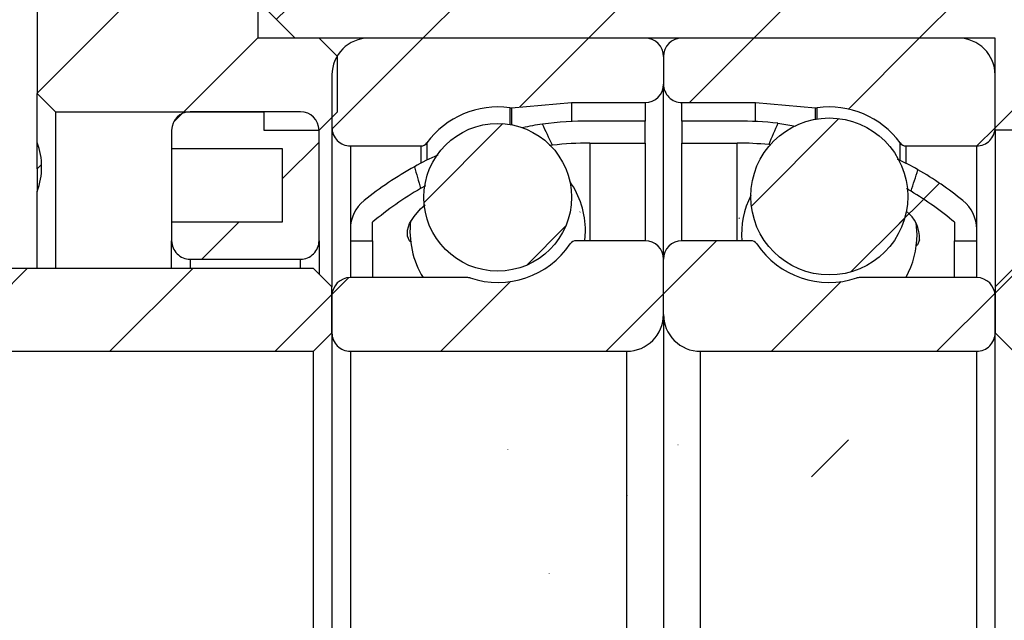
# Model space of a CAD drawing. Header units: millimetres. Extents: x 3 to 296, y 67 to 187.
# Tile 3 of 8: x 104 to 131, y 108 to 125. Entities that reach past the tile are written whole.
import ezdxf

# ---------------------------------------------------------------- set-up
doc = ezdxf.new("R2010")
doc.units = ezdxf.units.MM
doc.layers.add('FORMAT', color=7, linetype='Continuous')
doc.styles.add('SLDTEXTSTYLE0', font='TXT', dxfattribs={"width": 0.75})
doc.dimstyles.new('SLDDIMSTYLE0', dxfattribs={"dimtxt": 3.5, "dimasz": 2.5, "dimexe": 0, "dimexo": 0.0625, "dimgap": 0.875, "dimtad": 1, "dimdec": 1, "dimrnd": 1e-09, "dimzin": 12, "dimdsep": 46, "dimtxsty": 'SLDTEXTSTYLE0', "dimsah": 1, "dimcen": 0.09, "dimadec": 0, "dimazin": 3, "dimtfac": 1, "dimtdec": 1, "dimtofl": 0, "dimtmove": 0, "dimatfit": 3, "dimfxl": 0, "dimfrac": 2, "dimtolj": 1, "dimtzin": 12, "dimarcsym": 0})
doc.dimstyles.new('SLDDIMSTYLE1', dxfattribs={"dimtxt": 3.5, "dimasz": 2.5, "dimexe": 0, "dimexo": 0.0625, "dimgap": 0.875, "dimtad": 1, "dimrnd": 1e-09, "dimzin": 12, "dimdsep": 46, "dimtxsty": 'SLDTEXTSTYLE0', "dimsah": 1, "dimcen": 0.09, "dimadec": 0, "dimazin": 3, "dimtfac": 1, "dimtofl": 0, "dimtmove": 0, "dimatfit": 3, "dimfxl": 0, "dimfrac": 2, "dimtolj": 1, "dimtzin": 12, "dimarcsym": 0})
pattern_1 = [(45, (0, 0), (-2.245064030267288, 2.245064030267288), [])]

# ---------------------------------------------------------------- blocks, each defined once
blk = doc.blocks.new('_D_6')
at = {"layer": 'FORMAT', "color": 7}
for p, q in [((94.71114547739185, 121.7632442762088), (94.71114547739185, 144.7779215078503)), ((104.7111454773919, 130.363244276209), (104.7111454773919, 144.7779215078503)), ((94.71114547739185, 143.7779215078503), (104.7111454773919, 143.7779215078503))]:
    blk.add_line(p, q, dxfattribs=at)
for centre, start, end in [((103.0196876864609, 146.55604650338), 153.4349488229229, 206.5650511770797), ((97.07941009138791, 146.5560465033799), 333.4349488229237, 26.56505117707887)]:
    blk.add_arc(centre, 6.2120763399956, start, end, dxfattribs=at)
for points in [[(94.71114547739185, 143.7779215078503), (97.21114547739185, 143.5279215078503), (97.21114547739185, 144.0279215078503)], [(104.7111454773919, 143.7779215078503), (102.2111454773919, 144.0279215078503), (102.2111454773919, 143.5279215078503)]]:
    blk.add_solid(points, dxfattribs=at)
at = {"layer": 'FORMAT', "color": 7, "insert": (97.46343769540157, 148.2896584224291), "char_height": 3.5, "attachment_point": 1, "style": 'SLDTEXTSTYLE0'}
blk.add_mtext('10', dxfattribs=at)
blk = doc.blocks.new('_D_12')
at = {"layer": 'FORMAT', "color": 7}
for p, q in [((131.2111454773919, 115.6632442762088), (149.4663116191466, 115.6632442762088)), ((148.4663116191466, 115.6632442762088), (148.4663116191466, 100.6632442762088)), ((131.2111454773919, 100.6632442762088), (149.4663116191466, 100.6632442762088))]:
    blk.add_line(p, q, dxfattribs=at)
for points in [[(148.4663116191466, 115.6632442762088), (148.2163116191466, 113.1632442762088), (148.7163116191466, 113.1632442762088)], [(148.4663116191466, 100.6632442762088), (148.7163116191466, 103.1632442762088), (148.2163116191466, 103.1632442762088)]]:
    blk.add_solid(points, dxfattribs=at)
at = {"layer": 'FORMAT', "color": 7, "char_height": 3.5, "attachment_point": 1, "rotation": 90.00000000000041, "style": 'SLDTEXTSTYLE0'}
for s, insert in [('15', (143.9011023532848, 107.5642229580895)), ('%%c', (143.9545745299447, 102.2857855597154))]:
    blk.add_mtext(s, dxfattribs=dict(at, insert=insert))

msp = doc.modelspace()

# ---------------------------------------------------------------- hatches: boundary and pattern name
at = {"layer": 'FORMAT', "linetype": 'Continuous', "lineweight": 18}
h = msp.add_hatch(dxfattribs=at)
h.set_pattern_fill('ANSI31', color=256, style=0)
h.set_pattern_definition(pattern_1)
h.paths.add_polyline_path([(112.3611454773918, 124.1632442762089), (110.7111454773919, 124.1632442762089), (110.7111454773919, 129.3632442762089), (110.4111454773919, 129.6632442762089), (105.0111454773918, 129.6632442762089), (104.7111454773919, 129.363244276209), (104.7111454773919, 122.6632442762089), (105.2111454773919, 122.1632442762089), (110.8611454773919, 122.1632442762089), (110.8611454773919, 121.6632442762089), (112.3611454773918, 121.6632442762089), (112.8611454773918, 122.1632442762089), (112.8611454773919, 123.6632442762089)], flags=0)
h = msp.add_hatch(dxfattribs=at)
h.set_pattern_fill('ANSI31', color=256, style=0)
h.set_pattern_definition(pattern_1)
h.paths.add_polyline_path([(110.7111454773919, 125.1632442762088), (111.7111454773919, 124.1632442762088), (130.7111454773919, 124.1632442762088), (130.7111454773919, 121.6632442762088), (131.7111454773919, 121.6632442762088), (131.7111454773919, 122.1632442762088), (136.2111454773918, 122.1632442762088), (136.7111454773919, 122.6632442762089), (136.7111454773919, 127.1632442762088), (135.7111454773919, 128.1632442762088), (119.7111454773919, 128.1632442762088), (119.7111454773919, 129.1632442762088), (119.2111454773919, 129.6632442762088), (111.2111454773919, 129.6632442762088), (110.7111454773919, 129.1632442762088)], flags=0)
h = msp.add_hatch(dxfattribs=at)
h.set_pattern_fill('ANSI31', color=256, style=0)
h.set_pattern_definition(pattern_1)
edge = h.paths.add_edge_path(flags=0)
edge.add_line((121.7111454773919, 122.9132442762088), (121.7111454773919, 123.6632442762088))
edge.add_arc((121.2111454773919, 123.6632442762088), 0.4999999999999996, 0, 90)
edge.add_line((121.2111454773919, 124.1632442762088), (113.7111454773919, 124.1632442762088))
edge.add_arc((113.7111454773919, 123.1632442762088), 1.000000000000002, 90, 180)
edge.add_line((112.7111454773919, 123.1632442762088), (112.7111454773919, 121.7382442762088))
edge.add_arc((113.2111454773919, 121.7382442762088), 0.5000000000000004, 180, 270.0000000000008)
edge.add_line((113.2111454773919, 121.2382442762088), (115.1285445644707, 121.2382442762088))
edge.add_arc((115.1285445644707, 121.4382442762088), 0.2000000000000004, 270.0000000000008, 323.7862695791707)
edge.add_arc((117.2111454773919, 119.9132442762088), 2.38125, 82.10725288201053, 143.7862695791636, ccw=False)
edge.add_arc((117.5656005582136, 122.4700417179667), 0.2000000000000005, 262.1072528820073, 274.9999999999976)
edge.add_line((117.5830317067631, 122.2708027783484), (119.2111454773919, 122.4132442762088))
edge.add_line((119.2111454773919, 122.4132442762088), (121.2111454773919, 122.4132442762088))
edge.add_arc((121.2111454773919, 122.9132442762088), 0.5000000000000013, 270.0000000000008, 360.0000000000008)
h = msp.add_hatch(dxfattribs=at)
h.set_pattern_fill('ANSI31', color=256, style=0)
h.set_pattern_definition(pattern_1)
edge = h.paths.add_edge_path(flags=0)
edge.add_line((129.7111454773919, 124.1632442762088), (122.2111454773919, 124.1632442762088))
edge.add_arc((122.2111454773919, 123.6632442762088), 0.4999999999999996, 90, 180)
edge.add_line((121.7111454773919, 123.6632442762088), (121.7111454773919, 122.9132442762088))
edge.add_arc((122.2111454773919, 122.9132442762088), 0.5000000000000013, 180, 270.0000000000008)
edge.add_line((122.2111454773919, 122.4132442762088), (124.2111454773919, 122.4132442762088))
edge.add_line((124.2111454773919, 122.4132442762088), (125.8392592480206, 122.2708027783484))
edge.add_arc((125.8566903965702, 122.4700417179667), 0.2000000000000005, 265.000000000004, 277.8927471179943)
edge.add_arc((126.2111454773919, 119.9132442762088), 2.38125, 36.21373042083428, 97.89274711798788, ccw=False)
edge.add_arc((128.293746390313, 121.4382442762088), 0.2000000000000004, 216.2137304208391, 270.0000000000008)
edge.add_line((128.293746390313, 121.2382442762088), (130.2111454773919, 121.2382442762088))
edge.add_arc((130.2111454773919, 121.7382442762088), 0.5000000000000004, 270.0000000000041, 360.0000000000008)
edge.add_line((130.7111454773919, 121.7382442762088), (130.7111454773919, 123.1632442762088))
edge.add_arc((129.7111454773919, 123.1632442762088), 1.000000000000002, 0, 89.99999999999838)
h = msp.add_hatch(dxfattribs=at)
h.set_pattern_fill('ANSI31', color=256, style=0)
h.set_pattern_definition(pattern_1)
edge = h.paths.add_edge_path(flags=0)
edge.add_line((111.3611454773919, 121.1632442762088), (111.3611454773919, 119.1632442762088))
edge.add_line((111.3611454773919, 119.1632442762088), (108.3611454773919, 119.1632442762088))
edge.add_line((108.3611454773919, 119.1632442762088), (108.3611454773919, 118.6632442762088))
edge.add_arc((108.8611454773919, 118.6632442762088), 0.5, 180, 270.0000000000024)
edge.add_line((108.8611454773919, 118.1632442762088), (111.8611454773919, 118.1632442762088))
edge.add_arc((111.8611454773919, 118.6632442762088), 0.5, 270.0000000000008, 360.0000000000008)
edge.add_line((112.3611454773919, 118.6632442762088), (112.3611454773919, 121.6632442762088))
edge.add_arc((111.8611454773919, 121.6632442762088), 0.5, 0, 90)
edge.add_line((111.8611454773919, 122.1632442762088), (108.8611454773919, 122.1632442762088))
edge.add_arc((108.8611454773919, 121.6632442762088), 0.5, 90, 180)
edge.add_line((108.3611454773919, 121.6632442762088), (108.3611454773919, 121.1632442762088))
edge.add_line((108.3611454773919, 121.1632442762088), (111.3611454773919, 121.1632442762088))
h = msp.add_hatch(dxfattribs=at)
h.set_pattern_fill('ANSI31', color=256, style=0)
h.set_pattern_definition(pattern_1)
edge = h.paths.add_edge_path(flags=0)
edge.add_arc((119.7111454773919, 112.1428954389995), 9.170348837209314, 89.9999999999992, 96.37037609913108, ccw=False)
edge.add_line((119.7111454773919, 121.3132442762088), (121.2111454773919, 121.3132442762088))
edge.add_line((121.2111454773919, 121.3132442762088), (121.2111454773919, 121.9132442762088))
edge.add_line((121.2111454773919, 121.9132442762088), (119.7111454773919, 121.9132442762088))
edge.add_arc((119.7111454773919, 112.1428954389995), 9.770348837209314, 90, 97.55231497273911)
edge.add_ellipse((121.6042904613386, 108.1632442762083), major_axis=(-7.989557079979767, 21.24083217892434), ratio=0.1024511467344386, start_angle=305.8154008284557, end_angle=307.79935272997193, ccw=False)
h = msp.add_hatch(dxfattribs=at)
h.set_pattern_fill('ANSI31', color=256, style=0)
h.set_pattern_definition(pattern_1)
edge = h.paths.add_edge_path(flags=0)
edge.add_line((122.2111454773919, 121.9132442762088), (122.2111454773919, 121.3132442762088))
edge.add_line((122.2111454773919, 121.3132442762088), (123.7111454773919, 121.3132442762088))
edge.add_arc((123.7111454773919, 112.1428954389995), 9.170348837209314, 84.6546383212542, 89.9999999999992, ccw=False)
edge.add_ellipse((121.8180004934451, 108.1632442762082), major_axis=(9.632632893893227, 25.65776091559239), ratio=0.08483433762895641, start_angle=59.60272089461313, end_angle=61.11358780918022, ccw=False)
edge.add_arc((123.7111454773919, 112.1428954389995), 9.770348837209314, 83.51527181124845, 90)
edge.add_line((123.7111454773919, 121.9132442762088), (122.2111454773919, 121.9132442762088))
h = msp.add_hatch(dxfattribs=at)
h.set_pattern_fill('ANSI31', color=256, style=0)
h.set_pattern_definition(pattern_1)
edge = h.paths.add_edge_path(flags=0)
edge.add_arc((126.2111454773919, 119.8649529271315), 2.130219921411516, 0, 360)
h = msp.add_hatch(dxfattribs=at)
h.set_pattern_fill('ANSI31', color=256, style=0)
h.set_pattern_definition(pattern_1)
edge = h.paths.add_edge_path(flags=0)
edge.add_arc((117.2111454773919, 119.8427472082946), 2.004654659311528, 0, 360)
h = msp.add_hatch(dxfattribs=at)
h.set_pattern_fill('ANSI31', color=256, style=0)
h.set_pattern_definition(pattern_1)
edge = h.paths.add_edge_path(flags=0)
edge.add_ellipse((121.6042904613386, 108.1632442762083), major_axis=(-7.989557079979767, 21.24083217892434), ratio=0.1024511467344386, start_angle=51.739558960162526, end_angle=53.6913575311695, ccw=False)
edge.add_arc((119.7111454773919, 112.1428954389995), 9.770348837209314, 119.1761253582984, 128.8374465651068)
edge.add_arc((114.2111454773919, 118.9743681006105), 1.000000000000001, 128.8374465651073, 180)
edge.add_line((113.2111454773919, 118.9743681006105), (113.2111454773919, 118.6632442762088))
edge.add_line((113.2111454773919, 118.6632442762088), (113.8111454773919, 118.6632442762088))
edge.add_line((113.8111454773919, 118.6632442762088), (113.8111454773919, 119.1632442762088))
edge.add_arc((119.7111454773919, 112.1428954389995), 9.170348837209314, 120.04473598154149, 130.0441664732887, ccw=False)
h = msp.add_hatch(dxfattribs=at)
h.set_pattern_fill('ANSI31', color=256, style=0)
h.set_pattern_definition(pattern_1)
edge = h.paths.add_edge_path(flags=0)
edge.add_arc((129.2111454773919, 118.9743681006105), 1.000000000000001, 0, 51.16255343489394)
edge.add_arc((123.7111454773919, 112.1428954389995), 9.770348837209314, 51.1625534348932, 59.85538187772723)
edge.add_ellipse((121.8180004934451, 108.1632442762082), major_axis=(9.632632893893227, 25.65776091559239), ratio=0.08483433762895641, start_angle=299.29735448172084, end_angle=300.7814122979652, ccw=False)
edge.add_arc((123.7111454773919, 112.1428954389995), 9.170348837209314, 49.95583352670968, 59.031508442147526, ccw=False)
edge.add_line((129.6111454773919, 119.1632442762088), (129.6111454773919, 118.6632442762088))
edge.add_line((129.6111454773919, 118.6632442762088), (130.2111454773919, 118.6632442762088))
edge.add_line((130.2111454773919, 118.6632442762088), (130.2111454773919, 118.9743681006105))
h = msp.add_hatch(dxfattribs=at)
h.set_pattern_fill('ANSI31', color=256, style=0)
h.set_pattern_definition(pattern_1)
edge = h.paths.add_edge_path(flags=0)
edge.add_line((112.7111454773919, 117.1632442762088), (112.7111454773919, 116.1632442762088))
edge.add_arc((113.2111454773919, 116.1632442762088), 0.4999999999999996, 180, 270.0000000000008)
edge.add_line((113.2111454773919, 115.6632442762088), (120.7111454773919, 115.6632442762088))
edge.add_arc((120.7111454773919, 116.6632442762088), 1, 270.0000000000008, 360.0000000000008)
edge.add_line((121.7111454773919, 116.6632442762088), (121.7111454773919, 118.1632442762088))
edge.add_arc((121.2111454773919, 118.1632442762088), 0.5000000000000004, 0, 90)
edge.add_line((121.2111454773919, 118.6632442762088), (119.3466434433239, 118.6632442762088))
edge.add_arc((119.3466434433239, 118.4632442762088), 0.2000000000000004, 90, 145.8235526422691)
edge.add_arc((117.2111454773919, 119.9132442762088), 2.381250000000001, 251.6502614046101, 325.82355264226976, ccw=False)
edge.add_arc((116.3985252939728, 117.4632442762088), 0.2000000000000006, 71.6502614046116, 90)
edge.add_line((116.3985252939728, 117.6632442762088), (113.2111454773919, 117.6632442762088))
edge.add_arc((113.2111454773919, 117.1632442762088), 0.5, 90, 180)
h = msp.add_hatch(dxfattribs=at)
h.set_pattern_fill('ANSI31', color=256, style=0)
h.set_pattern_definition(pattern_1)
edge = h.paths.add_edge_path(flags=0)
edge.add_line((122.7111454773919, 115.6632442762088), (130.2111454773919, 115.6632442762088))
edge.add_arc((130.2111454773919, 116.1632442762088), 0.4999999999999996, 270.0000000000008, 360.0000000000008)
edge.add_line((130.7111454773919, 116.1632442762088), (130.7111454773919, 117.1632442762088))
edge.add_arc((130.2111454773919, 117.1632442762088), 0.5, 0, 90)
edge.add_line((130.2111454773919, 117.6632442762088), (127.0237656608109, 117.6632442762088))
edge.add_arc((127.0237656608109, 117.4632442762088), 0.2000000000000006, 90, 108.3497385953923)
edge.add_arc((126.2111454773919, 119.9132442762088), 2.381250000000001, 214.1764473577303, 288.3497385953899, ccw=False)
edge.add_arc((124.0756475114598, 118.4632442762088), 0.2000000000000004, 34.17644735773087, 90)
edge.add_line((124.0756475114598, 118.6632442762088), (122.2111454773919, 118.6632442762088))
edge.add_arc((122.2111454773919, 118.1632442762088), 0.5000000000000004, 90, 180)
edge.add_line((121.7111454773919, 118.1632442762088), (121.7111454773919, 116.6632442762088))
edge.add_arc((122.7111454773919, 116.6632442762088), 1, 180, 270.0000000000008)
h = msp.add_hatch(dxfattribs=at)
h.set_pattern_fill('ANSI31', color=256, style=0)
h.set_pattern_definition(pattern_1)
edge = h.paths.add_edge_path(flags=0)
edge.add_line((112.2111454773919, 115.6632442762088), (112.7111454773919, 116.1632442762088))
edge.add_line((112.7111454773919, 116.1632442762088), (112.7111454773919, 117.4132442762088))
edge.add_line((112.7111454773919, 117.4132442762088), (112.2111454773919, 117.9132442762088))
edge.add_line((112.2111454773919, 117.9132442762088), (103.2111454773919, 117.9132442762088))
edge.add_arc((103.2111454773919, 117.4132442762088), 0.5, 90, 180)
edge.add_line((102.7111454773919, 117.4132442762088), (102.7111454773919, 116.1632442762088))
edge.add_arc((103.2111454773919, 116.1632442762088), 0.5, 180, 270.0000000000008)
edge.add_line((103.2111454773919, 115.6632442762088), (112.2111454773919, 115.6632442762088))
h = msp.add_hatch(dxfattribs=at)
h.set_pattern_fill('ANSI31', color=256, style=0)
h.set_pattern_definition(pattern_1)
edge = h.paths.add_edge_path(flags=0)
edge.add_line((130.7111454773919, 116.1632442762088), (131.2111454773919, 115.6632442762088))
edge.add_line((131.2111454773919, 115.6632442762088), (140.2111454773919, 115.6632442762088))
edge.add_arc((140.2111454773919, 116.1632442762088), 0.5, 270.0000000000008, 360.0000000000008)
edge.add_line((140.7111454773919, 116.1632442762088), (140.7111454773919, 117.4132442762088))
edge.add_arc((140.2111454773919, 117.4132442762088), 0.5, 0, 90)
edge.add_line((140.2111454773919, 117.9132442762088), (131.2111454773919, 117.9132442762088))
edge.add_line((131.2111454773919, 117.9132442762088), (130.7111454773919, 117.4132442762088))
edge.add_line((130.7111454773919, 117.4132442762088), (130.7111454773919, 116.1632442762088))

# ---------------------------------------------------------------- linework, layer by layer
at = {"color": 7, "linetype": 'Continuous', "lineweight": 25}
for p, q in [((104.7111454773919, 129.363244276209), (104.7111454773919, 122.6632442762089)), ((110.7111454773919, 124.1632442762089), (110.7111454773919, 129.3632442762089)), ((111.7111454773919, 124.1632442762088), (110.7111454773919, 125.1632442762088)), ((112.3611454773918, 124.1632442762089), (110.7111454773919, 124.1632442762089)), ((130.7111454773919, 124.1632442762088), (111.7111454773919, 124.1632442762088)), ((112.3611454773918, 124.1632442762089), (112.8611454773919, 123.6632442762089)), ((121.2111454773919, 124.1632442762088), (113.7111454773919, 124.1632442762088)), ((129.7111454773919, 124.1632442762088), (122.2111454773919, 124.1632442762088)), ((130.7111454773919, 121.6632442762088), (130.7111454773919, 124.1632442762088)), ((112.8611454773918, 122.1632442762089), (112.8611454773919, 123.6632442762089)), ((121.7111454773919, 123.6632442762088), (121.7111454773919, 122.9132442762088)), ((112.7111454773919, 123.1632442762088), (112.7111454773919, 121.7382442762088)), ((130.7111454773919, 121.7382442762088), (130.7111454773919, 123.1632442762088)), ((121.7111454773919, 118.1632442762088), (121.7111454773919, 122.9132442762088)), ((105.2111454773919, 122.1632442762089), (104.7111454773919, 122.6632442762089)), ((104.7111454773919, 121.3314425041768), (104.7111454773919, 122.6632442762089)), ((117.5830317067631, 122.2708027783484), (119.2111454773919, 122.4132442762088)), ((119.2111454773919, 122.4132442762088), (119.2111454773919, 121.9004420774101)), ((119.2111454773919, 122.4132442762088), (121.2111454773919, 122.4132442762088)), ((122.2111454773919, 122.4132442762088), (124.2111454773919, 122.4132442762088)), ((124.2111454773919, 121.9004420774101), (124.2111454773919, 122.4132442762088)), ((124.2111454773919, 122.4132442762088), (125.8392592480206, 122.2708027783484)), ((105.2111454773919, 122.1632442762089), (110.8611454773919, 122.1632442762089)), ((105.2111454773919, 122.1632442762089), (105.2111454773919, 117.9132442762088)), ((111.8611454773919, 122.1632442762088), (108.8611454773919, 122.1632442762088)), ((110.8611454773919, 122.1632442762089), (110.8611454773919, 121.6632442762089)), ((112.8611454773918, 122.1632442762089), (112.3611454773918, 121.6632442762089)), ((121.2111454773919, 121.9132442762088), (119.7111454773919, 121.9132442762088)), ((121.2111454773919, 121.3132442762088), (121.2111454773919, 121.9132442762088)), ((123.7111454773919, 121.9132442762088), (122.2111454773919, 121.9132442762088)), ((122.2111454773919, 121.9132442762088), (122.2111454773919, 121.3132442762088)), ((108.3611454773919, 121.6632442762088), (108.3611454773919, 121.1632442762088)), ((110.8611454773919, 121.6632442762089), (112.3611454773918, 121.6632442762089)), ((112.3611454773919, 118.6632442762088), (112.3611454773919, 121.6632442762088)), ((112.7111454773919, 121.7382442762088), (112.7111454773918, 117.4132442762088)), ((131.7111454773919, 121.6632442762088), (130.7111454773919, 121.6632442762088)), ((130.7111454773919, 121.6632442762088), (130.7111454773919, 117.4132442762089)), ((104.7111454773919, 120.6177269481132), (104.7111454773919, 121.3121696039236)), ((108.3611454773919, 121.1632442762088), (108.3611454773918, 119.1632442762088)), ((108.3611454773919, 121.1632442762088), (111.3611454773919, 121.1632442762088)), ((111.3611454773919, 121.1632442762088), (111.3611454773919, 119.1632442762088)), ((113.2111454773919, 121.2382442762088), (115.1285445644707, 121.2382442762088)), ((118.6936484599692, 121.2566212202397), (118.6098853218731, 121.2463012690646)), ((119.7111454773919, 121.3132442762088), (121.2111454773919, 121.3132442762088)), ((121.2111454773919, 121.3132442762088), (121.2111454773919, 118.6632442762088)), ((122.2111454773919, 118.6632442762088), (122.2111454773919, 121.3132442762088)), ((122.2111454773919, 121.3132442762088), (123.7111454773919, 121.3132442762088)), ((124.6210923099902, 121.2664520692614), (124.5654449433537, 121.2733647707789)), ((128.293746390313, 121.2382442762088), (130.2111454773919, 121.2382442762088)), ((104.7111454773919, 120.6177269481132), (104.8305029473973, 120.7370844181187)), ((104.7111454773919, 120.6177269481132), (104.7111454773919, 120.0043783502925)), ((104.7111454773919, 117.9132442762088), (104.7111454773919, 120.0043783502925)), ((115.2494131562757, 120.1527032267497), (115.1197716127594, 120.0810680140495)), ((111.3611454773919, 119.1632442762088), (108.3611454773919, 119.1632442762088)), ((108.3611454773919, 119.1632442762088), (108.3611454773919, 118.6632442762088)), ((113.2111454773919, 118.9743681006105), (113.2111454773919, 118.6632442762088)), ((113.8111454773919, 118.6632442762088), (113.8111454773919, 119.1632442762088)), ((128.5923954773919, 118.8293195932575), (128.5709649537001, 119.1480727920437)), ((129.6111454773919, 119.1632442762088), (129.6111454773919, 118.6632442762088)), ((130.2111454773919, 118.6632442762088), (130.2111454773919, 118.9743681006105)), ((108.3611454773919, 117.9132442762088), (108.3611454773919, 118.6632442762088)), ((112.3611454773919, 118.6632442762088), (112.3611454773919, 117.7632442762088)), ((113.2111454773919, 118.6632442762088), (113.8111454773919, 118.6632442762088)), ((113.2111454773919, 118.6632442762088), (113.2111454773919, 117.6632442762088)), ((113.8111454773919, 118.6632442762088), (113.8111454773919, 117.6632442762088)), ((121.2111454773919, 118.6632442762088), (119.3466434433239, 118.6632442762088)), ((119.5784492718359, 118.6632442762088), (119.5923954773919, 118.9205851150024)), ((124.0756475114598, 118.6632442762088), (122.2111454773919, 118.6632442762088)), ((129.6111454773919, 118.6632442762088), (130.2111454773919, 118.6632442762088)), ((129.6111454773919, 117.6632442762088), (129.6111454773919, 118.6632442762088)), ((130.2111454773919, 117.6632442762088), (130.2111454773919, 118.6632442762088)), ((108.8611454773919, 118.1632442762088), (111.8611454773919, 118.1632442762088)), ((121.7111454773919, 116.6632442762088), (121.7111454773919, 118.1632442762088)), ((112.2111454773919, 117.9132442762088), (103.2111454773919, 117.9132442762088)), ((112.2111454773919, 117.9132442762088), (112.7111454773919, 117.4132442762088)), ((130.7111454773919, 117.4132442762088), (131.2111454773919, 117.9132442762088)), ((116.3985252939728, 117.6632442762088), (113.2111454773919, 117.6632442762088)), ((130.2111454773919, 117.6632442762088), (127.0237656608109, 117.6632442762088)), ((112.7111454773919, 116.1632442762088), (112.7111454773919, 117.4132442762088)), ((130.7111454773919, 117.4132442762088), (130.7111454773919, 116.1632442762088)), ((112.7111454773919, 117.1632442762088), (112.7111454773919, 116.1632442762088)), ((130.7111454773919, 116.1632442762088), (130.7111454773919, 117.1632442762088)), ((121.7111454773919, 116.6632442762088), (121.7111454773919, 99.66324427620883)), ((112.7111454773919, 116.1632442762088), (112.2111454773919, 115.6632442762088)), ((112.7111454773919, 116.1632442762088), (112.7111454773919, 100.1632442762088)), ((131.2111454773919, 115.6632442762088), (130.7111454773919, 116.1632442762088)), ((130.7111454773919, 100.1632442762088), (130.7111454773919, 116.1632442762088)), ((103.2111454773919, 115.6632442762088), (112.2111454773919, 115.6632442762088)), ((112.2111454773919, 100.6632442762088), (112.2111454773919, 115.6632442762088)), ((113.2111454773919, 115.6632442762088), (120.7111454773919, 115.6632442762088)), ((113.2111454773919, 115.6632442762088), (113.2111454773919, 100.6632442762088)), ((120.7111454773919, 115.6632442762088), (120.7111454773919, 100.6632442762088)), ((122.7111454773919, 100.6632442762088), (122.7111454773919, 115.6632442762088)), ((122.7111454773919, 115.6632442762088), (130.2111454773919, 115.6632442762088)), ((130.2111454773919, 100.6632442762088), (130.2111454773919, 115.6632442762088))]:
    msp.add_line(p, q, dxfattribs=at)
at = {"color": 8, "linetype": 'Continuous', "lineweight": 25}
for p, q in [((121.2111454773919, 122.4132442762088), (121.2111454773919, 121.9132442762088)), ((122.2111454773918, 121.9132442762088), (122.2111454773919, 122.4132442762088)), ((117.5381367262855, 122.2719363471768), (117.5381367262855, 121.8205533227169)), ((117.5830317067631, 122.2708027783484), (117.5830317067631, 121.8126053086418)), ((125.8392592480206, 121.962460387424), (125.8392592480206, 122.2708027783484)), ((125.8841542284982, 121.9699264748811), (125.8841542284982, 122.2719363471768)), ((113.2111454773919, 121.2382442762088), (113.2111454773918, 118.9743681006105)), ((115.1285445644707, 121.2382442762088), (115.1285445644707, 120.7820086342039)), ((115.2899083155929, 121.3200844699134), (115.2899083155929, 120.8643062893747)), ((119.7111454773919, 121.3132442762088), (119.7111454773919, 118.6632442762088)), ((123.7111454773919, 118.6632442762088), (123.7111454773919, 121.3132442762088)), ((128.1323826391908, 120.8402895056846), (128.1323826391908, 121.3200844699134)), ((128.293746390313, 120.7675315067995), (128.293746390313, 121.2382442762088)), ((130.2111454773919, 118.9743681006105), (130.2111454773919, 121.2382442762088)), ((108.8611454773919, 118.1632442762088), (108.8611454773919, 117.9132442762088)), ((111.8611454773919, 117.9132442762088), (111.8611454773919, 118.1632442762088))]:
    msp.add_line(p, q, dxfattribs=at)
at = {"color": 7, "linetype": 'Continuous', "lineweight": 25, "flags": 128}
for points in [[(124.8145928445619, 121.8507335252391), (125.139698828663, 121.8016992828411), (125.2956806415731, 121.7706860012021)], [(128.4299008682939, 120.0060147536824), (128.3162159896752, 120.0713870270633), (128.3099288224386, 120.0746795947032)], [(114.871855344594, 118.614935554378), (114.8177461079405, 118.661500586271), (114.7582084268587, 118.7914791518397), (114.7584042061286, 118.9514086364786), (114.8182324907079, 119.1276579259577), (114.9395775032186, 119.3249510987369), (115.112701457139, 119.5259586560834), (115.2397865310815, 119.6414132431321)], [(128.6630531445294, 118.692301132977), (128.6016098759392, 118.5564795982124), (128.5608383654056, 118.5199911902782)]]:
    msp.add_lwpolyline(points, dxfattribs=at)
at = {"color": 7, "linetype": 'Continuous', "lineweight": 25}
for centre, radius in [((126.2111454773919, 119.8649529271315), 2.130219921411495), ((117.2111454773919, 119.8427472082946), 2.004654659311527)]:
    msp.add_circle(centre, radius, dxfattribs=at)
for centre, radius, start, end in [((113.7111454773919, 123.1632442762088), 1, 90, 179.9999999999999), ((121.2111454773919, 123.6632442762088), 0.5, 6.920886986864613e-12, 90), ((122.2111454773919, 123.6632442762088), 0.5, 90, 179.9999999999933), ((129.7111454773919, 123.1632442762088), 1, 0, 89.99999999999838), ((121.2111454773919, 122.9132442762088), 0.5, 270.0000000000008, 2.035554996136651e-13), ((122.2111454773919, 122.9132442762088), 0.5, 180, 270.0000000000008), ((108.8611454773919, 121.6632442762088), 0.5, 90, 180), ((111.8611454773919, 121.6632442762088), 0.5, 0, 90), ((117.2111454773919, 119.9132442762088), 2.381250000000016, 82.10725288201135, 143.7862695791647), ((117.5656005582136, 122.4700417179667), 0.1999999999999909, 262.1072528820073, 274.9999999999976), ((125.8566903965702, 122.4700417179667), 0.2000000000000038, 265.0000000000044, 277.8927471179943), ((126.2111454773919, 119.9132442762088), 2.381250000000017, 36.21373042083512, 97.89274711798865), ((119.7111454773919, 112.1428954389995), 9.770348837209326, 90, 97.55231497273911), ((123.7111454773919, 112.1428954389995), 9.770348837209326, 83.51527181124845, 90), ((113.2111454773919, 121.7382442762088), 0.5, 179.9999999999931, 270.0000000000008), ((119.2240692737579, 115.8737449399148), 6.007851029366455, 97.6238392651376, 102.8785440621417), ((130.2111454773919, 121.7382442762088), 0.5000000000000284, 270.0000000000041, 6.717331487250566e-12), ((102.9481904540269, 120.6679104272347), 1.883689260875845, 339.374920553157, 20.6250794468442), ((115.1285445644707, 121.4382442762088), 0.2000000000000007, 270.0000000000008, 323.7862695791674), ((119.7111454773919, 112.1428954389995), 9.170348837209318, 90, 96.37037609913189), ((123.7111454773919, 112.1428954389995), 9.17034883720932, 84.654638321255, 90), ((128.293746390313, 121.4382442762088), 0.1999999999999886, 216.2137304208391, 270.0000000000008), ((118.2092900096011, 114.8097442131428), 6.709716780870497, 113.0239093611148, 119.0802280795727), ((125.6907916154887, 115.4672627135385), 5.901572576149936, 60.26775596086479, 66.27023413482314), ((119.7111454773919, 112.1428954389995), 9.770348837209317, 119.1761253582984, 128.8374465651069), ((123.7111454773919, 112.1428954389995), 9.770348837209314, 51.16255343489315, 59.85538187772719), ((117.2111454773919, 118.9205851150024), 2.381249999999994, 2.137065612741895e-13, 34.75643824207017), ((119.7111454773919, 112.1428954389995), 9.170348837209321, 120.0447359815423, 130.0441664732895), ((123.7111454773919, 112.1428954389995), 9.170348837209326, 49.95583352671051, 59.03150844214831), ((114.2111454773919, 118.9743681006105), 1, 128.8374465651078, 179.9999999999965), ((126.2111454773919, 118.8293195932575), 2.38125000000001, 153.4440077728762, 183.9992212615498), ((129.2111454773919, 118.9743681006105), 1, 3.358665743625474e-12, 51.16255343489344), ((127.7504987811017, 118.7337914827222), 0.9134970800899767, 357.3967732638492, 53.50946155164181), ((117.2111454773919, 118.9205851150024), 2.381250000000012, 173.0864641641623, 211.8715792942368), ((108.8611454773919, 118.6632442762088), 0.5, 180, 270.0000000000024), ((111.8611454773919, 118.6632442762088), 0.5, 270.0000000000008, 7.531553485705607e-12), ((119.3466434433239, 118.4632442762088), 0.2000000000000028, 90, 145.8235526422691), ((121.2111454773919, 118.1632442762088), 0.5, 6.920886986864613e-12, 90), ((122.2111454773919, 118.1632442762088), 0.5, 90, 179.9999999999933), ((124.0756475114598, 118.4632442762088), 0.2000000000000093, 34.17644735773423, 90), ((126.2111454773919, 118.8293195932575), 2.381250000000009, 330.9956693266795, 1.709652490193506e-13), ((117.2111454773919, 119.9132442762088), 2.381250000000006, 251.6502614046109, 325.8235526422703), ((126.2111454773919, 119.9132442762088), 2.381249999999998, 214.1764473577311, 288.3497385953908), ((113.2111454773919, 117.1632442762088), 0.5, 90, 180), ((116.3985252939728, 117.4632442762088), 0.2000000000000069, 71.65026140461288, 90), ((127.0237656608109, 117.4632442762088), 0.2000000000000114, 90, 108.349738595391), ((130.2111454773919, 117.1632442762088), 0.5, 0, 90), ((120.7111454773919, 116.6632442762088), 1, 270.0000000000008, 0), ((122.7111454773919, 116.6632442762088), 1, 180, 270.0000000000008), ((113.2111454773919, 116.1632442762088), 0.5, 179.9999999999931, 270.0000000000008), ((130.2111454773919, 116.1632442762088), 0.5, 270.0000000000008, 6.717331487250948e-12)]:
    msp.add_arc(centre, radius, start, end, dxfattribs=at)
for centre, major_axis, ratio, start_param, end_param in [((121.6042904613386, 108.1632442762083), (-7.989557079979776, 21.24083217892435), 0.1024511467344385, 5.337485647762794, 5.372112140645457), ((121.8180004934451, 108.1632442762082), (9.63263289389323, 25.65776091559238), 0.0848343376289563, 1.040263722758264, 1.066633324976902), ((121.6042904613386, 108.1632442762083), (-7.989557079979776, 21.24083217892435), 0.1024511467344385, 0.9030256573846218, 0.9370909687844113), ((121.8180004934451, 108.1632442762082), (9.63263289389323, 25.65776091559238), 0.0848343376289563, 5.223724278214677, 5.249625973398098)]:
    msp.add_ellipse(centre, major_axis=major_axis, ratio=ratio, start_param=start_param, end_param=end_param, dxfattribs=at)

# ---------------------------------------------------------------- dimensions: what is measured, and where the dimension line sits
at = {"layer": 'FORMAT', "color": 7}
dim = msp.add_linear_dim(base=(104.7111454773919, 143.7779215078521), p1=(94.71114547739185, 120.7632442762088), p2=(104.7111454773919, 129.363244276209), text='(<>)', dimstyle='SLDDIMSTYLE0', dxfattribs=at)
dim.commit()
dim.dimension.update_dxf_attribs({"geometry": '_D_6', "text_midpoint": (100.04954894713, 143.7779215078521), "dimtype": 160})
dim = msp.add_linear_dim(base=(148.4663116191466, 100.6632442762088), p1=(130.2111454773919, 115.6632442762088), p2=(130.2111454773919, 100.6632442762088), angle=90.0000000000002, text='%%c<>', dimstyle='SLDDIMSTYLE1', dxfattribs=at)
dim.commit()
dim.dimension.update_dxf_attribs({"geometry": '_D_12', "text_midpoint": (148.4663116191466, 107.511115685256), "dimtype": 160})

doc.saveas('drawing.dxf')
